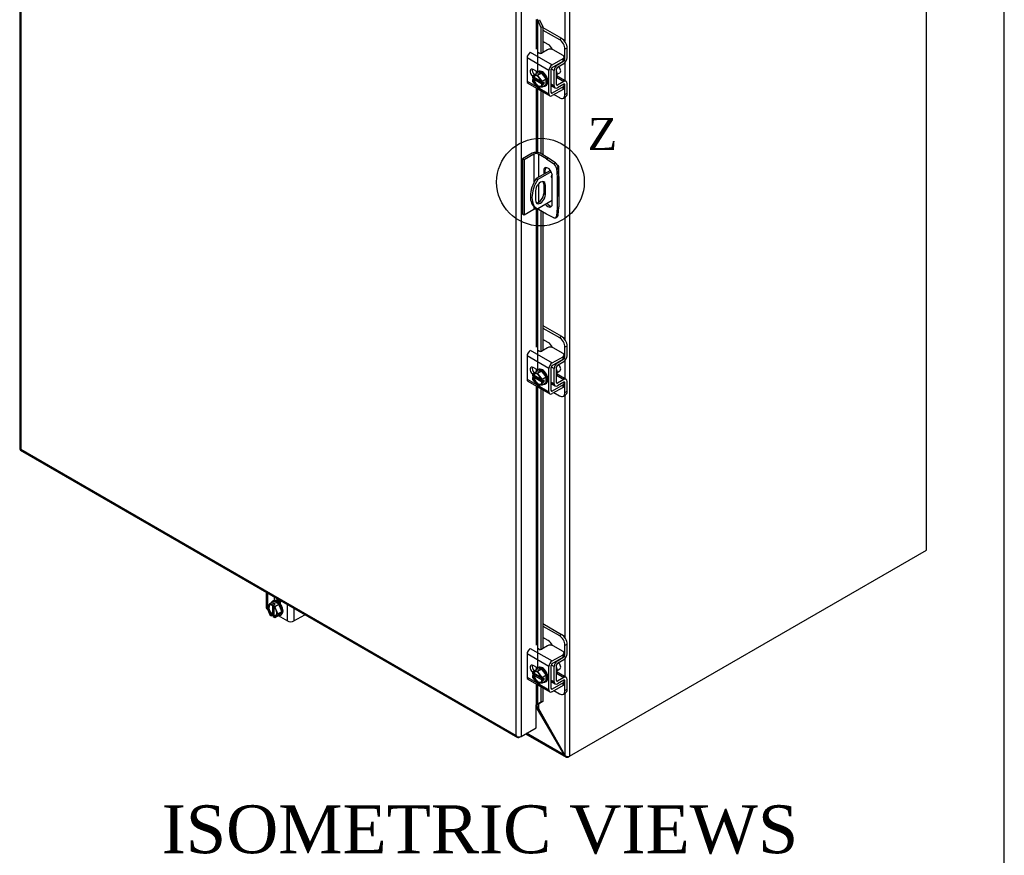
# Model space of a CAD drawing. Header units: inches. Extents: x 1 to 240, y -1 to 159.
# Tile 62 of 63: x 209 to 240, y 115 to 141. Entities that reach past the tile are written whole.
import ezdxf
from ezdxf.enums import TextEntityAlignment as Align
from ezdxf.lldxf.tags import DXFTag

# ---------------------------------------------------------------- set-up
doc = ezdxf.new("R2010")
doc.units = ezdxf.units.IN
doc.header["$MEASUREMENT"] = 0
for name, color, linetype in [('COM40153-1', 7, 'Continuous'), ('COM40153-2', 7, 'Continuous'), ('COM42667', 7, 'Continuous'), ('COM42780', 7, 'Continuous'), ('COM48588', 7, 'Continuous'), ('COM48600', 7, 'Continuous'), ('COM48614', 7, 'Continuous'), ('Default', 7, 'Continuous'), ('SCC19011', 7, 'Continuous'), ('SPR20265', 7, 'Continuous'), ('WAF25035', 7, 'Continuous')]:
    doc.layers.add(name, color=color, linetype=linetype)
doc.styles.add('SEACAD_Times_New_Roman', font='times.ttf')
tags = doc.linetypes.add('CENTER2', pattern=[1.125, 0.75, -0.125, 0.125, -0.125]).pattern_tags.tags
tags[10:11] = [DXFTag(74, 4), DXFTag(75, 0), DXFTag(340, '0'), DXFTag(46, 0.0), DXFTag(50, 0.0), DXFTag(44, 0.0), DXFTag(45, 0.0)]
tags[8:9] = [DXFTag(74, 4), DXFTag(75, 0), DXFTag(340, '0'), DXFTag(46, 0.0), DXFTag(50, 0.0), DXFTag(44, 0.0), DXFTag(45, 0.0)]
tags[6:7] = [DXFTag(74, 4), DXFTag(75, 0), DXFTag(340, '0'), DXFTag(46, 0.0), DXFTag(50, 0.0), DXFTag(44, 0.0), DXFTag(45, 0.0)]
tags[4:5] = [DXFTag(74, 4), DXFTag(75, 0), DXFTag(340, '0'), DXFTag(46, 0.0), DXFTag(50, 0.0), DXFTag(44, 0.0), DXFTag(45, 0.0)]

# ---------------------------------------------------------------- blocks, each defined once
blk = doc.blocks.new('SE')
at = {"layer": 'COM40153-1', "color": 7, "linetype": 'Continuous'}
for p, q in [((225.33, 136.246), (224.884, 135.988)), ((225.356, 136.202), (224.935, 135.959)), ((225.543, 136.421), (225.563, 136.41)), ((225.594, 135.447), (225.594, 136.366)), ((224.884, 135.988), (224.935, 135.959)), ((224.866, 135.608), (224.866, 135.312)), ((225.124, 135.816), (225.175, 135.786)), ((225.124, 135.816), (225.124, 135.519)), ((225.124, 135.519), (225.175, 135.49)), ((225.175, 135.49), (225.175, 135.786)), ((225.387, 135.302), (224.935, 135.04)), ((224.859, 135.082), (224.91, 135.053))]:
    blk.add_line(p, q, dxfattribs=at)
for centre, major_axis, start_param, end_param in [((225.486, 136.366), (-0.108, 0), 2.479804, 3.926991), ((225.234, 135.732), (0.375, 0.65), 1.508132, 3.141593), ((225.285, 135.702), (0.375, 0.65), 1.508132, 3.204257), ((225.02, 135.697), (-0.109, -0.189), 2.356194, 5.497787), ((224.969, 135.727), (-0.109, -0.189), 2.356194, 2.906426), ((225.396, 136.072), (0.0313, 0.0541), 1.031984, 3.732666), ((225.345, 136.102), (-0.0313, -0.0541), 0.952017, 1.986835), ((224.969, 135.43), (0.109, 0.189), 3.37676, 5.497787), ((225.02, 135.401), (0.109, 0.189), 2.356194, 5.497787), ((225.486, 135.447), (-0.108, 0), 2.904836, 3.141593)]:
    blk.add_ellipse(centre, major_axis=major_axis, ratio=0.57735, start_param=start_param, end_param=end_param, dxfattribs=at)
at = {"layer": 'COM40153-2', "color": 7, "linetype": 'Continuous'}
for p, q in [((224.76, 136.781), (224.46, 136.607)), ((224.81, 136.752), (224.509, 136.579)), ((224.81, 136.752), (224.81, 135.853)), ((224.958, 136.752), (224.958, 136.031)), ((225.204, 136.61), (224.958, 136.752)), ((225.254, 136.639), (225.008, 136.781)), ((224.46, 136.607), (224.46, 134.872)), ((224.509, 136.579), (224.46, 136.607)), ((224.509, 136.579), (224.509, 134.844)), ((225.204, 136.61), (225.254, 136.639)), ((225.204, 136.61), (225.441, 136.45)), ((225.49, 136.479), (225.254, 136.639)), ((225.441, 136.45), (225.49, 136.479)), ((225.122, 136.239), (225.172, 136.268)), ((225.122, 136.239), (225.122, 136.126)), ((225.172, 136.155), (225.172, 136.268)), ((225.571, 136.339), (225.521, 136.311)), ((225.521, 136.311), (225.542, 136.026)), ((225.591, 136.055), (225.571, 136.339)), ((224.958, 135.825), (224.958, 135.246)), ((225.122, 135.842), (225.122, 135.491)), ((225.387, 135.188), (225.387, 136.086)), ((225.542, 136.026), (225.591, 136.055)), ((225.542, 136.026), (225.542, 135.07)), ((225.591, 136.055), (225.591, 135.099)), ((224.81, 135.017), (224.509, 134.844)), ((224.81, 135.12), (224.81, 135.017)), ((224.958, 135.054), (224.958, 135.017)), ((225.204, 134.875), (224.958, 135.017)), ((225.542, 135.07), (225.521, 134.809)), ((225.542, 135.07), (225.591, 135.099)), ((225.571, 134.838), (225.591, 135.099)), ((224.509, 134.844), (224.46, 134.872)), ((225.441, 134.763), (225.204, 134.875)), ((225.495, 134.761), (225.545, 134.789)), ((225.521, 134.809), (225.571, 134.838))]:
    blk.add_line(p, q, dxfattribs=at)
for centre, major_axis, start_param, end_param in [((224.884, 136.71), (-0.175, 0), 3.926991, 5.497787), ((224.884, 136.71), (-0.105, 0), 3.926991, 5.497787), ((225.433, 136.353), (0.063, -0.108), 0.872665, 2.268928), ((225.482, 136.381), (-0.063, 0.108), 4.014257, 5.410521), ((225.255, 136.163), (0.094, -0.162), 0.785398, 3.926991), ((225.304, 136.191), (0.094, -0.162), 3.408746, 3.926991), ((225.304, 135.293), (-0.094, 0.162), 1.754737, 2.87444), ((224.884, 134.974), (0.105, 0), 0.785398, 2.356194), ((225.255, 135.265), (-0.094, 0.162), 1.754737, 3.926991), ((225.433, 134.869), (-0.062, 0.108), 2.443461, 3.839724), ((225.482, 134.897), (-0.063, 0.108), 3.141593, 3.839724)]:
    blk.add_ellipse(centre, major_axis=major_axis, ratio=0.57735, start_param=start_param, end_param=end_param, dxfattribs=at)
at = {"layer": 'COM42667', "color": 7, "linetype": 'Continuous'}
for p, q in [((224.701, 139.946), (225.387, 139.55)), ((225.243, 140.027), (225.059, 139.921)), ((225.728, 139.849), (225.42, 140.027)), ((225.286, 139.375), (224.6, 139.771)), ((224.6, 139.771), (224.6, 139.043)), ((225.387, 139.55), (225.728, 139.747)), ((225.387, 139.472), (225.728, 139.669)), ((225.728, 139.669), (225.728, 139.747)), ((225.765, 139.72), (225.765, 139.798)), ((224.931, 139.331), (224.794, 139.409)), ((225.286, 138.647), (225.286, 139.375)), ((225.353, 138.686), (225.353, 139.414)), ((224.6, 139.043), (224.897, 138.871)), ((224.629, 138.977), (225.315, 138.581)), ((225.765, 138.836), (225.765, 138.914)), ((224.946, 138.843), (225.286, 138.647)), ((225.387, 138.666), (225.353, 138.686)), ((225.728, 138.863), (225.387, 138.666)), ((225.728, 138.785), (225.387, 138.588)), ((225.728, 138.785), (225.728, 138.863)), ((224.701, 130.607), (225.387, 130.211)), ((225.243, 130.688), (225.059, 130.582)), ((225.728, 130.51), (225.42, 130.688)), ((225.286, 130.036), (224.6, 130.432)), ((224.6, 130.432), (224.6, 129.704)), ((225.387, 130.211), (225.728, 130.408)), ((225.387, 130.133), (225.728, 130.33)), ((225.728, 130.33), (225.728, 130.408)), ((225.765, 130.381), (225.765, 130.459)), ((224.931, 129.991), (224.794, 130.07)), ((225.286, 129.308), (225.286, 130.036)), ((225.353, 129.347), (225.353, 130.074)), ((224.6, 129.704), (224.897, 129.532)), ((224.629, 129.638), (225.315, 129.242)), ((224.946, 129.504), (225.286, 129.308)), ((225.387, 129.327), (225.353, 129.347)), ((225.728, 129.524), (225.387, 129.327)), ((225.728, 129.446), (225.387, 129.249)), ((225.728, 129.446), (225.728, 129.524)), ((225.765, 129.497), (225.765, 129.575)), ((216.416, 123.032), (216.416, 122.548)), ((216.458, 123.008), (216.458, 122.569)), ((216.674, 122.883), (216.674, 122.77)), ((216.741, 122.845), (216.741, 122.822)), ((216.741, 122.785), (216.741, 122.763)), ((216.872, 122.655), (216.872, 122.769)), ((217.088, 122.125), (217.088, 122.644)), ((216.458, 122.513), (216.458, 122.489)), ((216.458, 122.489), (216.47, 122.482)), ((216.798, 122.293), (217.088, 122.125)), ((217.29, 122.527), (217.29, 122.125)), ((217.29, 122.125), (217.631, 122.322)), ((225.243, 121.349), (225.059, 121.243)), ((225.728, 121.171), (225.42, 121.349)), ((225.286, 120.697), (224.6, 121.093)), ((224.6, 121.093), (224.6, 120.365)), ((224.701, 121.268), (225.387, 120.872)), ((225.387, 120.872), (225.728, 121.069)), ((225.728, 120.991), (225.728, 121.069)), ((225.765, 121.042), (225.765, 121.12)), ((224.931, 120.652), (224.794, 120.731)), ((225.286, 119.969), (225.286, 120.697)), ((225.353, 120.007), (225.353, 120.735)), ((225.387, 120.794), (225.728, 120.991)), ((224.6, 120.365), (224.897, 120.193)), ((224.629, 120.299), (225.315, 119.903)), ((224.946, 120.165), (225.286, 119.969)), ((225.728, 120.185), (225.387, 119.988)), ((225.728, 120.107), (225.387, 119.91)), ((225.728, 120.107), (225.728, 120.185)), ((225.765, 120.158), (225.765, 120.236)), ((225.387, 119.988), (225.353, 120.007))]:
    blk.add_line(p, q, dxfattribs=at)
for centre, major_axis, start_param, end_param in [((224.701, 139.829), (-0.071, -0.124), 3.926991, 5.497787), ((225.017, 139.946), (0.06, 0), 2.929457, 5.497787), ((225.331, 139.976), (0.125, 0), 0.785398, 2.356194), ((225.64, 139.798), (-0.125, 0), 2.356194, 3.926991), ((225.387, 139.433), (0.072, 0.124), 0.785398, 2.356194), ((225.64, 139.72), (-0.125, 0), 2.356194, 3.141593), ((224.794, 139.295), (0.07, -0.122), 2.356194, 5.249698), ((224.861, 139.334), (0.07, -0.122), 3.6401, 5.141192), ((225.387, 139.433), (0.024, 0.0416), 0.785398, 2.356194), ((224.701, 139.101), (0.071, 0.124), 2.356194, 3.141593), ((225.64, 138.914), (-0.125, 0), 2.356194, 3.625446), ((225.387, 138.705), (0.072, 0.124), 2.356194, 3.926991), ((225.387, 138.705), (0.024, 0.0416), 2.356194, 3.926991), ((225.64, 138.836), (-0.125, 0), 2.356194, 3.141593), ((224.701, 130.49), (-0.071, -0.124), 3.926991, 5.497787), ((225.017, 130.606), (0.06, 0), 2.929457, 5.497787), ((225.331, 130.637), (0.125, 0), 0.785398, 2.356194), ((225.64, 130.459), (-0.125, 0), 2.356194, 3.926991), ((225.64, 130.381), (-0.125, 0), 2.356194, 3.141593), ((224.794, 129.956), (0.07, -0.122), 2.356194, 5.249698), ((224.861, 129.994), (0.07, -0.122), 3.6401, 5.141192), ((225.387, 130.094), (0.071, 0.124), 0.785398, 2.356194), ((225.387, 130.094), (0.024, 0.0416), 0.785398, 2.356194), ((224.701, 129.762), (0.072, 0.124), 2.356194, 3.141593), ((225.387, 129.366), (0.024, 0.0416), 2.356194, 3.926991), ((225.64, 129.575), (-0.125, 0), 2.356194, 3.625446), ((225.64, 129.497), (-0.125, 0), 2.356194, 3.141593), ((225.387, 129.366), (0.071, 0.124), 2.356194, 3.926991), ((216.559, 122.548), (0.143, 0), 3.141593, 3.926991), ((217.631, 122.424), (-0.063, -0.108), 0.785398, 0.860751), ((217.189, 122.184), (0.143, 0), 3.926991, 5.497787), ((225.331, 121.298), (0.125, 0), 0.785398, 2.356194), ((224.701, 121.151), (-0.071, -0.124), 3.926991, 5.497787), ((225.017, 121.267), (0.06, 0), 2.929457, 5.497787), ((225.64, 121.12), (-0.125, 0), 2.356194, 3.926991), ((225.64, 121.042), (-0.125, 0), 2.356194, 3.141593), ((224.794, 120.617), (0.07, -0.122), 2.356194, 5.249698), ((224.861, 120.655), (0.07, -0.122), 3.6401, 5.141192), ((225.387, 120.755), (0.072, 0.124), 0.785398, 2.356194), ((225.387, 120.755), (0.024, 0.0416), 0.785398, 2.356194), ((224.701, 120.423), (0.071, 0.124), 2.356194, 3.141593), ((225.64, 120.236), (-0.125, 0), 2.356194, 3.625446), ((225.64, 120.158), (-0.125, 0), 2.356194, 3.141593), ((225.387, 120.027), (0.071, 0.124), 2.356194, 3.926991), ((225.387, 120.027), (0.024, 0.0416), 2.356194, 3.926991)]:
    blk.add_ellipse(centre, major_axis=major_axis, ratio=0.57735, start_param=start_param, end_param=end_param, dxfattribs=at)
at = {"layer": 'COM42780', "color": 7, "linetype": 'Continuous'}
for p, q in [((225.093, 140.723), (225.679, 140.385)), ((225.093, 140.645), (225.612, 140.346)), ((225.259, 140.193), (225.093, 140.289)), ((225.612, 140.346), (225.679, 140.385)), ((225.856, 140.078), (225.789, 140.04)), ((225.789, 139.736), (225.789, 140.04)), ((225.856, 139.774), (225.856, 140.078)), ((225.54, 139.561), (225.551, 139.555)), ((225.551, 139.555), (225.755, 139.677)), ((225.552, 139.478), (225.757, 139.6)), ((225.746, 139.683), (225.755, 139.677)), ((225.765, 139.75), (225.789, 139.736)), ((225.357, 139.435), (225.452, 139.381)), ((225.452, 138.896), (225.452, 139.381)), ((225.519, 138.935), (225.519, 139.42)), ((225.353, 138.953), (225.452, 138.896)), ((225.519, 138.934), (225.552, 138.915)), ((225.524, 139.163), (225.757, 139.029)), ((225.826, 139.035), (225.542, 139.199)), ((225.755, 138.951), (225.551, 138.837)), ((225.757, 139.029), (225.552, 138.915)), ((225.755, 138.95), (225.789, 138.931)), ((225.789, 138.627), (225.789, 138.931)), ((225.856, 138.665), (225.856, 138.969)), ((225.353, 138.905), (225.481, 138.83)), ((225.444, 138.622), (225.612, 138.525)), ((225.789, 138.627), (225.856, 138.665)), ((225.737, 138.512), (225.804, 138.551)), ((225.093, 131.384), (225.679, 131.046)), ((225.093, 131.306), (225.612, 131.007)), ((225.259, 130.854), (225.093, 130.95)), ((225.612, 131.007), (225.679, 131.046)), ((225.856, 130.739), (225.789, 130.701)), ((225.789, 130.397), (225.789, 130.701)), ((225.856, 130.435), (225.856, 130.739)), ((225.551, 130.216), (225.755, 130.338)), ((225.746, 130.344), (225.755, 130.338)), ((225.765, 130.411), (225.789, 130.397)), ((225.357, 130.096), (225.452, 130.042)), ((225.452, 129.557), (225.452, 130.042)), ((225.519, 129.596), (225.519, 130.081)), ((225.54, 130.222), (225.551, 130.216)), ((225.552, 130.139), (225.757, 130.261)), ((225.524, 129.824), (225.757, 129.69)), ((225.826, 129.696), (225.542, 129.86)), ((225.757, 129.69), (225.552, 129.576)), ((225.353, 129.614), (225.452, 129.557)), ((225.353, 129.565), (225.481, 129.491)), ((225.519, 129.595), (225.552, 129.576)), ((225.755, 129.611), (225.551, 129.497)), ((225.755, 129.611), (225.789, 129.592)), ((225.789, 129.288), (225.789, 129.592)), ((225.856, 129.326), (225.856, 129.63)), ((225.444, 129.282), (225.612, 129.185)), ((225.737, 129.173), (225.804, 129.212)), ((225.789, 129.288), (225.856, 129.326)), ((216.756, 122.836), (216.756, 122.826)), ((225.093, 122.045), (225.679, 121.706)), ((225.093, 121.967), (225.612, 121.668)), ((225.612, 121.668), (225.679, 121.706)), ((225.259, 121.515), (225.093, 121.61)), ((225.856, 121.4), (225.789, 121.361)), ((225.789, 121.057), (225.789, 121.361)), ((225.856, 121.096), (225.856, 121.4)), ((225.746, 121.004), (225.755, 120.999)), ((225.765, 121.071), (225.789, 121.057)), ((225.357, 120.757), (225.452, 120.703)), ((225.452, 120.218), (225.452, 120.703)), ((225.519, 120.257), (225.519, 120.741)), ((225.54, 120.883), (225.551, 120.877)), ((225.551, 120.877), (225.755, 120.999)), ((225.552, 120.8), (225.757, 120.922)), ((225.524, 120.485), (225.757, 120.351)), ((225.826, 120.357), (225.542, 120.521)), ((225.353, 120.275), (225.452, 120.218)), ((225.353, 120.226), (225.481, 120.152)), ((225.519, 120.256), (225.552, 120.237)), ((225.755, 120.272), (225.551, 120.158)), ((225.757, 120.351), (225.552, 120.237)), ((225.755, 120.272), (225.789, 120.252)), ((225.789, 119.948), (225.789, 120.252)), ((225.856, 119.987), (225.856, 120.291)), ((225.444, 119.943), (225.612, 119.846)), ((225.737, 119.834), (225.804, 119.873)), ((225.789, 119.948), (225.856, 119.987))]:
    blk.add_line(p, q, dxfattribs=at)
for centre, major_axis, start_param, end_param in [((225.259, 139.989), (0.125, -0.217), 1.463912, 2.356194), ((225.612, 140.142), (0.125, -0.217), 0.785398, 2.356194), ((225.679, 140.18), (-0.125, 0.217), 3.926991, 5.497787), ((225.553, 139.439), (-0.072, -0.124), 3.944444, 5.497787), ((225.755, 139.716), (-0.024, -0.0416), 0.802851, 2.356194), ((225.755, 139.716), (-0.071, -0.124), 0.802851, 2.356194), ((225.553, 139.439), (-0.024, -0.0416), 3.944444, 5.497787), ((225.409, 139.318), (0.097, -0.169), 0.133398, 1.437398), ((225.553, 138.954), (0.024, 0.0416), 2.356194, 3.909538), ((225.755, 138.911), (-0.024, -0.0416), 2.356194, 3.909538), ((225.755, 138.911), (-0.071, -0.124), 2.356194, 3.909538), ((225.553, 138.954), (0.071, 0.124), 2.356194, 3.909538), ((225.612, 138.729), (-0.125, 0.217), 2.356194, 3.926991), ((225.679, 138.767), (-0.125, 0.217), 3.141593, 3.926991), ((225.612, 130.803), (0.125, -0.217), 0.785398, 2.356194), ((225.679, 130.841), (-0.125, 0.217), 3.926991, 5.497787), ((225.259, 130.65), (0.125, -0.217), 1.463912, 2.356194), ((225.755, 130.377), (-0.024, -0.0416), 0.802851, 2.356194), ((225.755, 130.377), (-0.071, -0.124), 0.802851, 2.356194), ((225.553, 130.1), (-0.071, -0.124), 3.944444, 5.497787), ((225.553, 130.1), (-0.024, -0.0416), 3.944444, 5.497787), ((225.409, 129.979), (0.097, -0.169), 0.133398, 1.437398), ((225.755, 129.572), (-0.072, -0.124), 2.356194, 3.909538), ((225.553, 129.615), (0.071, 0.124), 2.356194, 3.909538), ((225.553, 129.615), (0.024, 0.0416), 2.356194, 3.909538), ((225.755, 129.572), (-0.024, -0.0416), 2.356194, 3.909538), ((225.612, 129.39), (-0.125, 0.217), 2.356194, 3.926991), ((225.679, 129.428), (-0.125, 0.217), 3.141593, 3.926991), ((225.612, 121.464), (0.125, -0.217), 0.785398, 2.356194), ((225.679, 121.502), (-0.125, 0.217), 3.926991, 5.497787), ((225.259, 121.311), (0.125, -0.217), 1.463912, 2.356194), ((225.755, 121.038), (-0.024, -0.0416), 0.802851, 2.356194), ((225.755, 121.038), (-0.071, -0.124), 0.802851, 2.356194), ((225.553, 120.761), (-0.071, -0.124), 3.944444, 5.497787), ((225.553, 120.761), (-0.024, -0.0416), 3.944444, 5.497787), ((225.409, 120.64), (0.098, -0.169), 0.133398, 1.437398), ((225.553, 120.276), (0.072, 0.124), 2.356194, 3.909538), ((225.553, 120.276), (0.024, 0.0416), 2.356194, 3.909538), ((225.755, 120.233), (-0.024, -0.0416), 2.356194, 3.909538), ((225.755, 120.233), (-0.071, -0.124), 2.356194, 3.909538), ((225.612, 120.051), (-0.125, 0.217), 2.356194, 3.926991), ((225.679, 120.089), (-0.125, 0.217), 3.141593, 3.926991)]:
    blk.add_ellipse(centre, major_axis=major_axis, ratio=0.57735, start_param=start_param, end_param=end_param, dxfattribs=at)
at = {"layer": 'COM48588', "color": 7, "linetype": 'Continuous'}
for p, q in [((224.923, 119.359), (224.88, 119.383)), ((224.923, 119.359), (224.96, 119.38)), ((225.775, 117.92), (224.923, 119.359)), ((224.553, 118.59), (225.828, 117.853)), ((225.775, 117.92), (224.584, 118.608)), ((225.785, 117.9), (225.775, 117.92)), ((225.873, 117.875), (225.871, 117.854)), ((225.881, 117.859), (225.932, 117.888))]:
    blk.add_line(p, q, dxfattribs=at)
blk.add_arc((224.812, 119.273), 0.14, 37.6566, 59.9495, dxfattribs=at)
blk.add_ellipse((225.881, 117.947), major_axis=(-0.054, -0.0935), ratio=0.57735, start_param=0.645128, end_param=0.785398, dxfattribs=at)
blk.add_open_spline([(225.871, 117.854), (225.869, 117.853), (225.866, 117.852), (225.862, 117.851), (225.858, 117.85), (225.853, 117.849), (225.849, 117.849), (225.844, 117.849), (225.84, 117.85), (225.836, 117.851), (225.832, 117.852), (225.828, 117.854), (225.824, 117.856), (225.818, 117.859), (225.81, 117.866), (225.801, 117.875), (225.795, 117.884), (225.789, 117.891), (225.786, 117.897), (225.785, 117.9)], degree=3, knots=[0, 0, 0, 0, 0.044911, 0.089786, 0.134589, 0.179284, 0.223837, 0.268212, 0.312372, 0.356285, 0.399918, 0.443236, 0.486207, 0.528799, 0.653874, 0.774512, 0.852169, 0.927379, 1, 1, 1, 1], dxfattribs=at)
at = {"layer": 'COM48600', "color": 7, "linetype": 'Continuous'}
for p, q in [((208.693, 150.435), (208.693, 127.524)), ((208.725, 150.362), (208.725, 127.509)), ((224.261, 118.539), (224.261, 141.392)), ((224.414, 141.421), (224.414, 118.51)), ((224.88, 140.976), (224.88, 140.049)), ((224.935, 140.944), (224.994, 140.968)), ((224.935, 140.944), (225.034, 140.722)), ((224.935, 139.333), (224.935, 140.944)), ((224.994, 140.968), (225.093, 140.745)), ((225.093, 140.745), (225.034, 140.722)), ((225.034, 140.722), (225.034, 139.912)), ((225.093, 140.745), (225.093, 139.941)), ((224.88, 139.36), (224.88, 139.277)), ((224.88, 138.833), (224.88, 136.811)), ((224.935, 136.806), (224.935, 138.801)), ((225.034, 138.744), (225.034, 136.766)), ((225.093, 138.71), (225.093, 136.732)), ((224.88, 135.035), (224.88, 130.71)), ((224.935, 129.994), (224.935, 135.027)), ((225.034, 134.974), (225.034, 130.573)), ((225.093, 134.939), (225.093, 130.602)), ((224.88, 130.021), (224.88, 129.938)), ((224.88, 129.494), (224.88, 121.371)), ((224.935, 120.655), (224.935, 129.462)), ((225.034, 129.405), (225.034, 121.234)), ((225.093, 129.371), (225.093, 121.262)), ((208.725, 127.509), (224.261, 118.539)), ((208.722, 127.474), (224.309, 118.475)), ((224.88, 120.681), (224.88, 120.599)), ((224.88, 120.154), (224.88, 119.493)), ((224.935, 119.519), (224.935, 120.123)), ((225.034, 120.066), (225.034, 119.579)), ((225.093, 120.032), (225.093, 119.602)), ((224.88, 118.779), (224.88, 119.493)), ((225.034, 119.579), (224.935, 119.519)), ((224.935, 119.519), (224.994, 119.543)), ((225.093, 119.602), (224.994, 119.543)), ((225.093, 119.602), (225.034, 119.579)), ((224.414, 118.51), (224.88, 118.779)), ((224.291, 118.497), (224.291, 118.498)), ((224.414, 118.51), (224.363, 118.48))]:
    blk.add_line(p, q, dxfattribs=at)
for centre, radius, start, end in [((224.831, 140.899), 0.114, 23.2734, 46.5882), ((225.182, 119.169), 0.429, 125.2045, 129.639), ((224.98, 119.443), 0.088, 117.4412, 127.5015)]:
    blk.add_arc(centre, radius, start, end, dxfattribs=at)
for centre, major_axis, ratio, start_param, end_param in [((208.801, 127.524), (0.108, 0), 0.57735, 3.141593, 3.587154), ((208.801, 127.553), (-0.108, -0.062), 0.000948, 0.445015, 0.784852), ((208.801, 127.553), (-0.108, -0.062), 0.000948, -0.784852, -0.445015), ((208.776, 127.568), (0.054, 0.0935), 0.57735, 2.696031, 3.141593), ((224.906, 119.478), (-0.036, 0), 0.57735, 4.625123, 5.497787), ((224.338, 118.583), (0.076, -0.132), 0.577982, 4.712938, 5.052774), ((224.338, 118.583), (0.076, -0.132), 0.577982, 4.71184, 5.051677), ((224.338, 118.554), (0.108, 0), 0.57735, 4.266828, 5.497787), ((224.363, 118.568), (0.054, 0.0935), 0.57735, 2.696031, 3.926991)]:
    blk.add_ellipse(centre, major_axis=major_axis, ratio=ratio, start_param=start_param, end_param=end_param, dxfattribs=at)
at = {"layer": 'COM48614', "color": 7, "linetype": 'Continuous'}
for p, q in [((237.119, 124.347), (237.119, 148.724)), ((225.78, 142.231), (225.78, 140.291)), ((225.932, 142.266), (225.932, 117.888)), ((225.78, 139.617), (225.78, 139.062)), ((225.78, 138.537), (225.78, 130.951)), ((225.78, 130.278), (225.78, 129.723)), ((225.78, 129.198), (225.78, 121.612)), ((225.932, 117.888), (237.119, 124.347)), ((225.78, 120.939), (225.78, 120.384)), ((225.78, 119.859), (225.78, 117.923)), ((224.909, 119.499), (224.909, 119.447)), ((224.96, 119.529), (224.96, 119.38)), ((224.88, 119.431), (224.909, 119.447)), ((224.96, 119.38), (225.78, 117.923)), ((225.78, 117.923), (225.795, 117.906))]:
    blk.add_line(p, q, dxfattribs=at)
for centre, radius, start, end in [((224.724, 119.277), 0.258, 23.6127, 42.1495), ((225.877, 117.995), 0.121, 227.5278, 291.5434)]:
    blk.add_arc(centre, radius, start, end, dxfattribs=at)
for centre, major_axis, start_param in [((224.935, 119.433), (-0.036, 0), -0.992536), ((225.856, 117.932), (0.108, 0), -0.92349)]:
    blk.add_ellipse(centre, major_axis=major_axis, ratio=0.57735, start_param=start_param, end_param=-0.785398, dxfattribs=at)
at = {"layer": 'SCC19011', "color": 7, "linetype": 'Continuous'}
for p, q in [((224.77, 139.213), (224.898, 139.287)), ((224.922, 139.233), (224.77, 139.213)), ((225.05, 139.307), (224.898, 139.287)), ((224.922, 139.233), (225.05, 139.307)), ((225.074, 139.038), (224.922, 139.233)), ((225.202, 139.112), (225.05, 139.307)), ((225.546, 139.256), (225.628, 139.304)), ((224.77, 139.213), (224.77, 139.152)), ((224.784, 139.144), (224.77, 139.152)), ((224.837, 139.135), (224.77, 139.097)), ((224.77, 139.097), (224.77, 139.035)), ((224.77, 139.097), (224.784, 139.088)), ((224.77, 139.035), (224.922, 138.84)), ((224.819, 139.156), (224.798, 139.144)), ((224.798, 139.088), (224.819, 139.1)), ((225.051, 139.022), (224.819, 139.156)), ((224.819, 139.1), (225.08, 138.95)), ((224.837, 139.146), (224.837, 139.135)), ((224.837, 139.135), (225.054, 139.01)), ((225.074, 138.977), (225.059, 138.985)), ((225.08, 138.95), (225.059, 138.938)), ((225.059, 138.929), (225.074, 138.921)), ((225.074, 139.038), (225.202, 139.112)), ((225.074, 138.977), (225.074, 139.038)), ((225.141, 139.015), (225.074, 138.977)), ((225.141, 138.96), (225.074, 138.921)), ((225.074, 138.86), (225.202, 138.934)), ((225.074, 138.86), (225.074, 138.921)), ((225.093, 138.988), (225.141, 138.96)), ((225.141, 138.96), (225.141, 139.015)), ((225.202, 138.934), (225.202, 139.112)), ((224.922, 138.84), (225.074, 138.86)), ((225.05, 129.968), (224.898, 129.948)), ((224.922, 129.894), (225.05, 129.968)), ((225.202, 129.772), (225.05, 129.968)), ((225.546, 129.917), (225.628, 129.965)), ((224.77, 129.874), (224.898, 129.948)), ((224.922, 129.894), (224.77, 129.874)), ((224.77, 129.874), (224.77, 129.813)), ((224.784, 129.805), (224.77, 129.813)), ((224.837, 129.796), (224.77, 129.757)), ((224.77, 129.757), (224.77, 129.696)), ((224.77, 129.757), (224.784, 129.749)), ((224.77, 129.696), (224.922, 129.501)), ((224.819, 129.817), (224.798, 129.805)), ((224.798, 129.749), (224.819, 129.761)), ((225.051, 129.683), (224.819, 129.817)), ((224.819, 129.761), (225.08, 129.611)), ((224.837, 129.807), (224.837, 129.796)), ((224.837, 129.796), (225.054, 129.671)), ((225.074, 129.699), (224.922, 129.894)), ((225.074, 129.699), (225.202, 129.772)), ((225.074, 129.637), (225.074, 129.699)), ((225.141, 129.676), (225.074, 129.637)), ((225.093, 129.648), (225.141, 129.621)), ((225.141, 129.621), (225.141, 129.676)), ((225.202, 129.595), (225.202, 129.772)), ((224.922, 129.501), (225.074, 129.521)), ((225.074, 129.637), (225.059, 129.646)), ((225.08, 129.611), (225.059, 129.598)), ((225.059, 129.59), (225.074, 129.582)), ((225.141, 129.621), (225.074, 129.582)), ((225.074, 129.521), (225.202, 129.595)), ((225.074, 129.521), (225.074, 129.582)), ((216.536, 122.671), (216.443, 122.549)), ((216.443, 122.549), (216.536, 122.32)), ((216.536, 122.671), (216.664, 122.745)), ((216.589, 122.64), (216.536, 122.671)), ((216.656, 122.679), (216.589, 122.64)), ((216.589, 122.64), (216.589, 122.624)), ((216.596, 122.62), (216.617, 122.632)), ((216.617, 122.632), (216.617, 122.331)), ((216.704, 122.651), (216.637, 122.613)), ((216.69, 122.582), (216.637, 122.613)), ((216.637, 122.596), (216.637, 122.613)), ((216.704, 122.651), (216.656, 122.679)), ((216.656, 122.679), (216.656, 122.624)), ((216.656, 122.58), (216.656, 122.328)), ((216.818, 122.656), (216.664, 122.745)), ((216.665, 122.303), (216.665, 122.57)), ((216.69, 122.582), (216.818, 122.656)), ((216.783, 122.353), (216.69, 122.582)), ((216.911, 122.427), (216.818, 122.656)), ((216.872, 122.742), (216.821, 122.712)), ((216.536, 122.32), (216.589, 122.289)), ((216.656, 122.328), (216.589, 122.289)), ((216.589, 122.306), (216.589, 122.289)), ((216.617, 122.331), (216.596, 122.318)), ((216.637, 122.262), (216.637, 122.278)), ((216.637, 122.262), (216.69, 122.231)), ((216.644, 122.291), (216.665, 122.303)), ((216.656, 122.328), (216.665, 122.323)), ((216.69, 122.231), (216.783, 122.353)), ((216.69, 122.231), (216.818, 122.305)), ((216.783, 122.353), (216.911, 122.427)), ((216.818, 122.305), (216.911, 122.427)), ((224.77, 120.535), (224.898, 120.609)), ((224.922, 120.555), (224.77, 120.535)), ((224.77, 120.535), (224.77, 120.474)), ((224.784, 120.466), (224.77, 120.474)), ((224.837, 120.457), (224.77, 120.418)), ((224.77, 120.418), (224.77, 120.357)), ((224.77, 120.418), (224.784, 120.41)), ((224.819, 120.478), (224.798, 120.465)), ((224.798, 120.41), (224.819, 120.422)), ((225.051, 120.344), (224.819, 120.478)), ((224.819, 120.422), (225.08, 120.272)), ((224.837, 120.468), (224.837, 120.457)), ((224.837, 120.457), (225.054, 120.331)), ((225.05, 120.629), (224.898, 120.609)), ((224.922, 120.555), (225.05, 120.629)), ((225.074, 120.359), (224.922, 120.555)), ((225.202, 120.433), (225.05, 120.629)), ((225.074, 120.359), (225.202, 120.433)), ((225.202, 120.256), (225.202, 120.433)), ((225.546, 120.578), (225.628, 120.625)), ((224.77, 120.357), (224.922, 120.162)), ((224.922, 120.162), (225.074, 120.182)), ((225.074, 120.298), (225.059, 120.307)), ((225.08, 120.272), (225.059, 120.259)), ((225.059, 120.251), (225.074, 120.243)), ((225.074, 120.298), (225.074, 120.359)), ((225.141, 120.337), (225.074, 120.298)), ((225.141, 120.282), (225.074, 120.243)), ((225.074, 120.182), (225.202, 120.256)), ((225.074, 120.182), (225.074, 120.243)), ((225.093, 120.309), (225.141, 120.282)), ((225.141, 120.282), (225.141, 120.337))]:
    blk.add_line(p, q, dxfattribs=at)
for centre, start, end in [((224.791, 139.158), 242.8525, 296.623), ((224.791, 139.102), 242.8527, 296.6228), ((224.791, 129.819), 242.8525, 296.623), ((224.791, 129.763), 242.8527, 296.6228), ((216.605, 122.305), 123.377, 177.1475), ((216.653, 122.278), 123.3772, 177.1473), ((224.791, 120.48), 242.8525, 296.623), ((224.791, 120.424), 242.8527, 296.6228)]:
    blk.add_arc(centre, 0.0158, start, end, dxfattribs=at)
for centre, major_axis, start_param, end_param in [((224.922, 139.037), (0.099, -0.171), 0.958412, 3.753977), ((225.567, 139.409), (0.061, -0.106), 0, 2.159159), ((224.922, 139.037), (-0.099, 0.171), 0.958412, 3.753977), ((224.929, 139.041), (0.094, -0.162), 3.141593, 3.744649), ((224.929, 139.041), (-0.094, 0.162), 0.96774, 3.141593), ((224.95, 139.053), (0.094, -0.162), 3.254972, 3.744649), ((224.95, 139.053), (-0.094, 0.162), 0.96774, 3.028213), ((225.567, 130.07), (0.061, -0.106), 0, 2.159159), ((224.922, 129.697), (0.099, -0.171), 0.958412, 3.753977), ((224.922, 129.697), (-0.099, 0.171), 0.958412, 3.753977), ((224.929, 129.702), (0.094, -0.162), 3.141593, 3.744649), ((224.929, 129.702), (-0.094, 0.162), 0.96774, 3.141593), ((224.95, 129.714), (0.094, -0.162), 3.254972, 3.744649), ((224.95, 129.714), (-0.094, 0.162), 0.96774, 3.028213), ((216.613, 122.451), (0.099, -0.171), 2.529208, 5.324773), ((216.62, 122.455), (0.094, -0.162), 3.141593, 5.315445), ((216.641, 122.467), (0.094, -0.162), 3.254972, 5.315445), ((216.613, 122.451), (-0.099, 0.171), 2.529208, 5.324773), ((216.62, 122.455), (-0.094, 0.162), 2.538537, 3.141593), ((216.641, 122.467), (-0.094, 0.162), 2.538537, 3.028213), ((225.567, 120.731), (0.061, -0.106), 0, 2.159159), ((224.922, 120.358), (0.099, -0.171), 0.958412, 3.753977), ((224.922, 120.358), (-0.099, 0.171), 0.958412, 3.753977), ((224.929, 120.362), (0.094, -0.162), 3.141593, 3.744649), ((224.929, 120.362), (-0.094, 0.162), 0.96774, 3.141593), ((224.95, 120.375), (0.094, -0.162), 3.254972, 3.744649), ((224.95, 120.375), (-0.094, 0.162), 0.96774, 3.028213)]:
    blk.add_ellipse(centre, major_axis=major_axis, ratio=0.57735, start_param=start_param, end_param=end_param, dxfattribs=at)
for points, knots in [([(225.059, 138.938), (225.057, 138.936), (225.056, 138.935), (225.056, 138.932), (225.057, 138.93), (225.059, 138.929)], [0, 0, 0, 0, 0.5, 0.5, 1, 1, 1, 1]), ([(225.059, 129.598), (225.057, 129.597), (225.056, 129.596), (225.056, 129.593), (225.057, 129.591), (225.059, 129.59)], [0, 0, 0, 0, 0.5, 0.5, 1, 1, 1, 1]), ([(216.589, 122.624), (216.589, 122.622), (216.59, 122.62), (216.592, 122.618), (216.594, 122.618), (216.596, 122.62)], [0, 0, 0, 0, 0.5, 0.5, 1, 1, 1, 1]), ([(216.642, 122.591), (216.641, 122.591), (216.64, 122.591), (216.638, 122.592), (216.637, 122.594), (216.637, 122.596)], [0.1977357, 0.1977357, 0.1977357, 0.1977357, 0.5, 0.5, 1, 1, 1, 1]), ([(225.059, 120.259), (225.057, 120.258), (225.056, 120.257), (225.056, 120.254), (225.057, 120.252), (225.059, 120.251)], [0, 0, 0, 0, 0.5, 0.5, 1, 1, 1, 1])]:
    blk.add_open_spline(points, degree=3, knots=knots, dxfattribs=at)
at = {"layer": 'SPR20265', "color": 7, "linetype": 'Continuous'}
for points, knots in [([(216.736, 122.784), (216.758, 122.792), (216.793, 122.8), (216.862, 122.767), (216.898, 122.736), (216.913, 122.721)], [0, 0, 0, 0, 0.01583031, 0.02817885, 0.03712178, 0.03712178, 0.03712178, 0.03712178]), ([(216.742, 122.759), (216.745, 122.765), (216.752, 122.777), (216.76, 122.786), (216.765, 122.79)], [0.180752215, 0.180752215, 0.180752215, 0.180752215, 0.185112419, 0.189936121, 0.189936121, 0.189936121, 0.189936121]), ([(216.774, 122.746), (216.777, 122.758), (216.782, 122.775), (216.79, 122.788), (216.793, 122.792)], [0.36192812, 0.36192812, 0.36192812, 0.36192812, 0.36883539, 0.3724132, 0.3724132, 0.3724132, 0.3724132]), ([(216.813, 122.708), (216.812, 122.715), (216.811, 122.744), (216.815, 122.769), (216.821, 122.784)], [0.53325702, 0.53325702, 0.53325702, 0.53325702, 0.53658832, 0.54685552, 0.54685552, 0.54685552, 0.54685552])]:
    blk.add_open_spline(points, degree=3, knots=knots, dxfattribs=at)
blk.add_open_spline([(216.762, 122.828), (216.755, 122.827), (216.748, 122.825), (216.74, 122.823)], degree=3, dxfattribs=at)
at = {"layer": 'WAF25035', "color": 7, "linetype": 'Continuous'}
for p, q in [((224.956, 139.345), (224.925, 139.327)), ((225.175, 138.894), (225.206, 138.912)), ((224.956, 130.006), (224.925, 129.988)), ((225.175, 129.555), (225.206, 129.573)), ((216.648, 122.76), (216.616, 122.741)), ((216.866, 122.308), (216.898, 122.327)), ((224.956, 120.667), (224.925, 120.649)), ((225.175, 120.216), (225.206, 120.234))]:
    blk.add_line(p, q, dxfattribs=at)
for centre, start_param, end_param in [((225.05, 139.11), 0, 0.412589), ((225.05, 139.11), 2.729004, 6.283185), ((225.081, 139.129), 3.141593, 6.283185), ((225.05, 129.771), 0, 0.412589), ((225.05, 129.771), 2.729004, 6.283185), ((225.081, 129.79), 3.141593, 6.283185), ((216.741, 122.525), 0, 0.412589), ((216.741, 122.525), 2.729004, 6.283185), ((216.773, 122.543), 3.141593, 6.283185), ((225.081, 120.451), 3.141593, 6.283185), ((225.05, 120.432), 0, 0.412589), ((225.05, 120.432), 2.729004, 6.283185)]:
    blk.add_ellipse(centre, major_axis=(-0.125, 0.217), ratio=0.57735, start_param=start_param, end_param=end_param, dxfattribs=at)
blk = doc.blocks.new('SE3')
at = {"color": 7, "linetype": 'Continuous', "style": 'SEACAD_Times_New_Roman'}
blk.add_text('Z', height=1, dxfattribs=at).set_placement((226.503, 137.888), align=Align.TOP_LEFT)
blk = doc.blocks.new('SE2')
at = {"layer": 'Default', "color": 7, "linetype": 'CENTER2'}
blk.add_circle((225.018, 135.879), 1.374, dxfattribs=at)
at = {"layer": 'Default'}
blk.add_blockref('SE3', (0, 0), dxfattribs=at)
blk = doc.blocks.new('BORDER')
at = {"layer": 'Default', "color": 7, "linetype": 'Continuous'}
blk.add_line((0, 0), (0, 27.86), dxfattribs=at)

msp = doc.modelspace()

# ---------------------------------------------------------------- block references
at = {"layer": 'Default', "color": 7, "xscale": 5.7, "yscale": 5.7, "zscale": 5.7}
msp.add_blockref('BORDER', (239.562, 0.401), dxfattribs=at)
at = {"layer": 'Default'}
for name in ['SE', 'SE2']:
    msp.add_blockref(name, (0, 0), dxfattribs=at)

# ---------------------------------------------------------------- texts
at = {"layer": 'Default', "color": 7, "linetype": 'Continuous', "style": 'SEACAD_Times_New_Roman'}
msp.add_text('ISOMETRIC VIEWS', height=1.5, dxfattribs=at).set_placement((213.149, 116.349), align=Align.TOP_LEFT)

doc.saveas('drawing.dxf')
